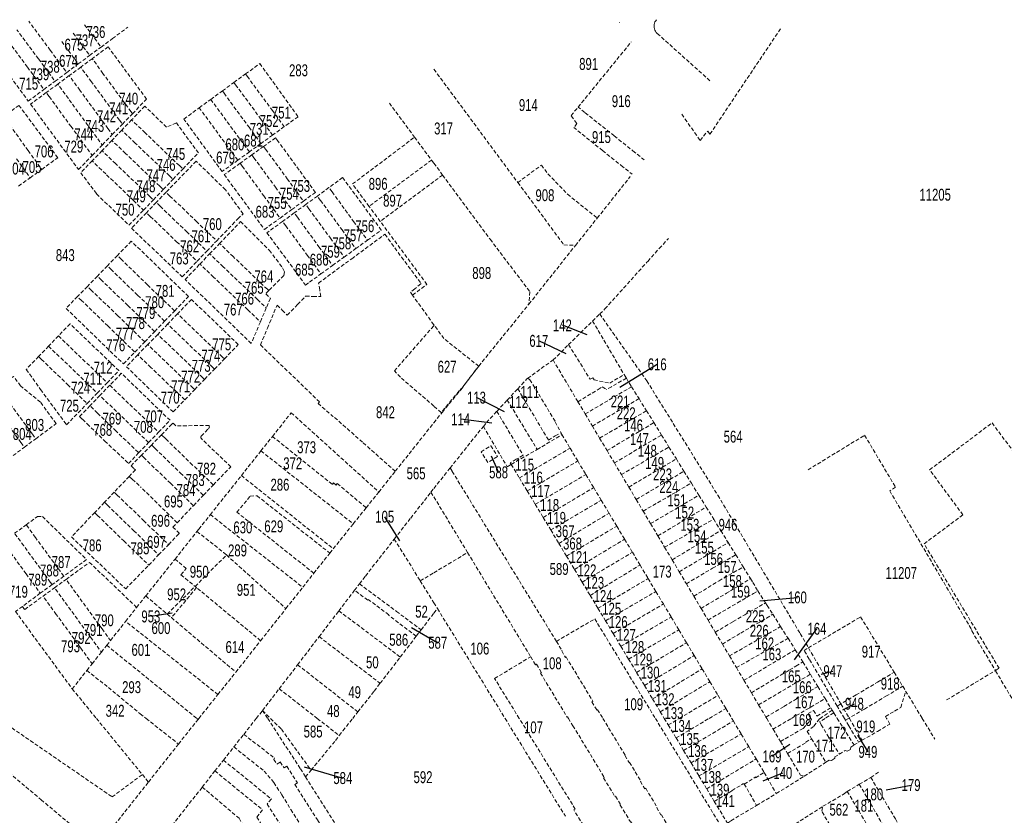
# Model space of a CAD drawing. Header units: metres. Extents: x 133573 to 134388, y 432380 to 433484.
# Tile 6 of 7: x 133861 to 134191, y 433218 to 433484. Entities that reach past the tile are written whole.
import ezdxf
from ezdxf.enums import TextEntityAlignment as Align

# ---------------------------------------------------------------- set-up
doc = ezdxf.new("R2010")
doc.units = ezdxf.units.M
doc.linetypes.add('DASHED2', pattern=[0.375, 0.25, -0.125])
doc.layers.add('2007', color=7, linetype='Continuous')
doc.layers.add('B-XX-AL-KADASTRALEGRENS-G', color=7, linetype='DASHED2', lineweight=18, true_color=0xc70000)
doc.styles.get("Standard").update_dxf_attribs({"font": 'arial.ttf'})

msp = doc.modelspace()

# ---------------------------------------------------------------- linework, layer by layer
at = {"layer": '2007'}
for points in [[(134051.435, 433378.625), (134043.082, 433381.861)], [(134044.405, 433372.295), (134035.179, 433376.626)], [(134062.375, 433361.065), (134074.889, 433368.765)], [(134023.655, 433352.785), (134014.295, 433357.586)], [(134019.495, 433349.035), (134008.998, 433350.313)], [(134019.195, 433338.085), (134021.703, 433332.52)], [(133988.595, 433309.595), (133983.546, 433317.658)], [(134109.255, 433289.445), (134121.873, 433290.587)], [(133912.255, 433285.345), (133905.132, 433284.207)], [(133992.485, 433280.515), (134001.308, 433275.39)], [(134120.935, 433269.705), (134128.432, 433280.072)], [(134129.885, 433264.845), (134133.752, 433265.855)], [(134137.115, 433252.905), (134140.981, 433254.927)], [(134141.995, 433244.335), (134145.52, 433238.787)], [(134119.335, 433241.215), (134113.352, 433237.26)], [(133956.495, 433233.805), (133969.486, 433229.996)], [(134110.405, 433229.105), (134116.976, 433231.712)], [(134151.635, 433226.095), (134159.984, 433227.652)]]:
    msp.add_lwpolyline(points, dxfattribs=at)
at = {"layer": 'B-XX-AL-KADASTRALEGRENS-G', "ltscale": 5}
for points in [[(133871.41, 433474.116), (133864.185, 433483.888)], [(133882.924, 433482.63), (133888.446, 433475.162)], [(134062.341, 433483.397), (134062.265, 433483.342)], [(134074.649, 433484.342), (134074.364, 433483.973), (134074.134, 433483.567), (134073.963, 433483.133), (134073.856, 433482.679), (134073.814, 433482.215), (134073.838, 433481.749), (134073.928, 433481.292), (134074.082, 433480.851), (134074.296, 433480.437), (134074.567, 433480.057), (134074.889, 433479.72)], [(133867.462, 433471.197), (133860.237, 433480.969)], [(133879.089, 433479.794), (133884.617, 433472.318)], [(133892.275, 433478.006), (133897.426, 433481.832)], [(134074.889, 433479.72), (134092.633, 433463.805)], [(134092.572, 433445.964), (134116.459, 433481.687)], [(133863.747, 433468.45), (133856.522, 433478.222)], [(133875.269, 433476.97), (133880.803, 433469.485)], [(133888.446, 433475.162), (133892.275, 433478.006)], [(134048.367, 433455.048), (134066.182, 433476.927)], [(133850.23, 433475.832), (133864.05, 433457.04), (133869.3, 433460.94)], [(133871.41, 433474.116), (133876.95, 433466.623)], [(133884.617, 433472.318), (133888.446, 433475.162)], [(133903.72, 433457.741), (133890.795, 433475.193), (133885.475, 433471.266)], [(133867.462, 433471.197), (133873.009, 433463.695)], [(133876.95, 433466.623), (133880.803, 433469.485)], [(133880.803, 433469.485), (133884.617, 433472.318)], [(133885.475, 433471.266), (133881.622, 433468.423)], [(133889.075, 433466.342), (133885.475, 433471.266)], [(133936.858, 433466.136), (133941.652, 433469.645), (133954.493, 433451.809)], [(133863.747, 433468.45), (133869.3, 433460.94)], [(133873.009, 433463.695), (133876.95, 433466.623)], [(133881.622, 433468.423), (133877.769, 433465.579)], [(133885.21, 433463.516), (133881.622, 433468.423)], [(133898.496, 433453.457), (133889.075, 433466.342)], [(133932.969, 433463.289), (133936.858, 433466.136)], [(133937.412, 433465.384), (133936.858, 433466.136)], [(134000, 433467.71), (134028.15, 433429.705)], [(133869.3, 433460.94), (133873.009, 433463.695)], [(133873.908, 433462.729), (133870.057, 433459.887)], [(133877.769, 433465.579), (133873.908, 433462.729)], [(133877.471, 433457.857), (133873.908, 433462.729)], [(133881.344, 433460.689), (133877.769, 433465.579)], [(133894.631, 433450.631), (133885.21, 433463.516)], [(133929.096, 433460.454), (133932.969, 433463.289)], [(133933.53, 433462.527), (133932.969, 433463.289)], [(133937.412, 433465.384), (133945.794, 433453.994)], [(133870.057, 433459.887), (133864.811, 433456.015)], [(133871.044, 433458.538), (133870.057, 433459.887)], [(133890.765, 433447.805), (133881.344, 433460.689)], [(133925.215, 433457.613), (133929.096, 433460.454)], [(133929.096, 433460.454), (133929.664, 433459.682)], [(133929.664, 433459.682), (133938.046, 433448.292)], [(133933.53, 433462.527), (133941.912, 433451.137)], [(133871.044, 433458.538), (133878.318, 433448.59)], [(133885.126, 433447.389), (133877.471, 433457.857)], [(133898.967, 433452.812), (133903.72, 433457.741)], [(133921.349, 433454.784), (133925.215, 433457.613)], [(133925.215, 433457.613), (133938.159, 433440.024)], [(133985.081, 433456.398), (133993.564, 433444.931)], [(133873.897, 433438.02), (133860.918, 433455.614), (133855.767, 433451.848)], [(133864.811, 433456.015), (133880.89, 433434.066)], [(133895.594, 433449.314), (133898.967, 433452.812)], [(133898.496, 433453.457), (133898.967, 433452.812)], [(133910.389, 433448.309), (133903.095, 433455.31), (133898.681, 433450.724)], [(133934.274, 433437.221), (133928.999, 433433.416), (133916.198, 433451.014), (133921.349, 433454.784)], [(133934.274, 433437.221), (133921.349, 433454.784)], [(133945.794, 433453.994), (133949.861, 433448.467)], [(134046.022, 433452.168), (134048.367, 433455.048)], [(134050.595, 433453.264), (134048.367, 433455.048)], [(134060.491, 433445.338), (134050.595, 433453.264)], [(133856.682, 433450.582), (133863.991, 433440.466)], [(133894.631, 433450.631), (133895.594, 433449.314)], [(133898.681, 433450.724), (133895.38, 433447.295)], [(133903.201, 433446.396), (133898.681, 433450.724)], [(133913.706, 433449.735), (133910.389, 433448.309)], [(133921.055, 433439.664), (133913.706, 433449.735)], [(133941.912, 433451.137), (133945.952, 433445.647)], [(133954.493, 433451.809), (133949.861, 433448.467)], [(134047.952, 433449.57), (134046.022, 433452.168)], [(134047.952, 433449.57), (134046.946, 433448.163)], [(134083.107, 433452.656), (134089.24, 433443.861)], [(133878.318, 433448.59), (133885.467, 433438.813)], [(133885.126, 433447.389), (133888.84, 433442.31)], [(133890.765, 433447.805), (133892.22, 433445.815)], [(133895.38, 433447.295), (133892.072, 433443.858)], [(133892.22, 433445.815), (133895.594, 433449.314)], [(133899.909, 433442.958), (133895.38, 433447.295)], [(133914.686, 433435.398), (133903.201, 433446.396)], [(133938.046, 433448.292), (133942.059, 433442.838)], [(133949.861, 433448.467), (133945.952, 433445.647)], [(134056.567, 433440.447), (134046.946, 433448.163)], [(134089.24, 433443.861), (134091.798, 433446.983)], [(134091.798, 433446.983), (134092.572, 433445.964)], [(133892.072, 433443.858), (133888.757, 433440.414)], [(133888.84, 433442.31), (133892.22, 433445.815)], [(133896.61, 433439.512), (133892.072, 433443.858)], [(133911.393, 433431.96), (133899.909, 433442.958)], [(133945.952, 433445.647), (133942.059, 433442.838)], [(133946.902, 433444.72), (133942.928, 433441.856)], [(133960.303, 433426.434), (133954.823, 433433.927), (133947.612, 433443.827), (133946.902, 433444.72)], [(133978.318, 433421.74), (133972.767, 433429.249), (133993.564, 433444.931)], [(133993.564, 433444.931), (133999.226, 433437.27)], [(134060.491, 433445.338), (134066.7, 433440.365)], [(133863.991, 433440.466), (133868.558, 433434.145)], [(133888.757, 433440.414), (133885.449, 433436.977)], [(133885.467, 433438.813), (133888.84, 433442.31)], [(133893.304, 433436.06), (133888.757, 433440.414)], [(133915.875, 433434.26), (133921.055, 433439.664)], [(133938.159, 433440.024), (133934.274, 433437.221)], [(133942.059, 433442.838), (133938.159, 433440.024)], [(133942.928, 433441.856), (133938.986, 433439.015)], [(133943.614, 433440.915), (133942.928, 433441.856)], [(133943.614, 433440.915), (133950.825, 433431.015)], [(134056.567, 433440.447), (134062.773, 433435.47)], [(134066.7, 433440.365), (134070.48, 433437.337)], [(133860.1, 433437.655), (133864.673, 433431.325)], [(133868.558, 433434.145), (133873.897, 433438.02)], [(133880.89, 433434.066), (133885.467, 433438.813)], [(133885.449, 433436.977), (133881.639, 433433.02), (133886.954, 433425.882), (133897.789, 433415.391), (133902.671, 433420.484)], [(133890.004, 433432.615), (133885.449, 433436.977)], [(133908.094, 433428.515), (133896.61, 433439.512)], [(133936.075, 433419.229), (133930.176, 433427.257), (133920.331, 433436.935), (133910.23, 433426.452)], [(133938.986, 433439.015), (133935.043, 433436.174)], [(133939.686, 433438.054), (133938.986, 433439.015)], [(133939.686, 433438.054), (133946.897, 433428.154)], [(133999.226, 433437.27), (133978.318, 433421.74)], [(133999.226, 433437.27), (134000, 433436.223)], [(133864.673, 433431.325), (133868.558, 433434.145)], [(133904.788, 433425.062), (133893.304, 433436.06)], [(133912.581, 433430.823), (133915.875, 433434.26)], [(133914.686, 433435.398), (133915.875, 433434.26)], [(133935.043, 433436.174), (133929.765, 433432.37), (133943.209, 433413.989), (133948.433, 433417.792)], [(133935.758, 433435.193), (133935.043, 433436.174)], [(133935.758, 433435.193), (133942.969, 433425.293)], [(134000, 433436.223), (134002.953, 433432.228)], [(134028.15, 433429.705), (134036.068, 433435.577), (134038.237, 433432.652), (134044.822, 433425.806), (134054.784, 433417.814)], [(134062.773, 433435.47), (134066.487, 433432.492)], [(133860.805, 433428.518), (133864.673, 433431.325)], [(133899.335, 433423.679), (133890.004, 433432.615)], [(133909.28, 433427.379), (133912.581, 433430.823)], [(133911.393, 433431.96), (133912.581, 433430.823)], [(133950.825, 433431.015), (133956.29, 433423.512)], [(133982.366, 433413.758), (133969.418, 433431.36), (133964.84, 433428.021)], [(134000, 433430.034), (133982.046, 433416.698)], [(134002.953, 433432.228), (134000, 433430.034)], [(134002.953, 433432.228), (134018.861, 433410.705), (134032.188, 433393.114), (134031.861, 433388.969)], [(134028.15, 433429.705), (134043.605, 433408.839), (134047.479, 433408.635)], [(134054.784, 433417.814), (134065.863, 433431.735)], [(133905.972, 433423.928), (133909.28, 433427.379)], [(133910.23, 433426.452), (133906.934, 433423.031)], [(133908.094, 433428.515), (133909.28, 433427.379)], [(133911.528, 433425.208), (133910.23, 433426.452)], [(133946.897, 433428.154), (133952.361, 433420.652)], [(133956.29, 433423.512), (133960.303, 433426.434)], [(133964.84, 433428.021), (133960.953, 433425.186)], [(133965.894, 433426.576), (133964.84, 433428.021)], [(133965.894, 433426.576), (133973.107, 433416.692)], [(133899.335, 433423.679), (133902.671, 433420.484)], [(133902.671, 433420.484), (133905.972, 433423.928)], [(133904.788, 433425.062), (133905.972, 433423.928)], [(133911.528, 433425.208), (133920.357, 433416.748)], [(133942.969, 433425.293), (133948.433, 433417.792)], [(133952.361, 433420.652), (133956.29, 433423.512)], [(133960.953, 433425.186), (133957.075, 433422.358)], [(133962.008, 433423.741), (133960.953, 433425.186)], [(133962.008, 433423.741), (133969.221, 433413.857)], [(133906.934, 433423.031), (133903.638, 433419.611)], [(133908.242, 433421.778), (133906.934, 433423.031)], [(133908.242, 433421.778), (133917.071, 433413.318)], [(133948.433, 433417.792), (133952.361, 433420.652)], [(133957.075, 433422.358), (133953.197, 433419.53)], [(133958.131, 433420.911), (133957.075, 433422.358)], [(133958.131, 433420.911), (133965.344, 433411.027)], [(133982.046, 433416.698), (133978.318, 433421.74)], [(133903.638, 433419.611), (133898.64, 433414.423)], [(133904.956, 433418.348), (133903.638, 433419.611)], [(133904.956, 433418.348), (133913.785, 433409.888)], [(133920.357, 433416.748), (133927.211, 433410.18)], [(133927.211, 433410.18), (133934.269, 433417.544), (133936.075, 433419.229)], [(133928.147, 433409.262), (133935.187, 433416.611)], [(133935.187, 433416.611), (133944.872, 433406.985), (133949.273, 433401.127)], [(133949.31, 433416.695), (133944.063, 433412.868)], [(133953.197, 433419.53), (133949.31, 433416.695)], [(133950.368, 433415.246), (133949.31, 433416.695)], [(133954.254, 433418.082), (133953.197, 433419.53)], [(133954.254, 433418.082), (133961.467, 433408.198)], [(133973.107, 433416.692), (133977.713, 433410.38)], [(133992.861, 433391.939), (133997.668, 433395.566), (133982.046, 433416.698)], [(134047.479, 433408.635), (134054.784, 433417.814)], [(133898.64, 433414.423), (133915.657, 433398.124)], [(133917.071, 433413.318), (133923.925, 433406.751)], [(133950.368, 433415.246), (133957.581, 433405.362)], [(133969.221, 433413.857), (133973.821, 433407.554)], [(133977.713, 433410.38), (133982.366, 433413.758)], [(133917.776, 433391.488), (133898.569, 433410.074), (133893.898, 433405.253)], [(133913.785, 433409.888), (133920.638, 433403.321)], [(133923.925, 433406.751), (133927.211, 433410.18)], [(133944.063, 433412.868), (133956.973, 433395.323)], [(133962.126, 433391.462), (133961.727, 433393.786), (133961.341, 433396.013), (133972.482, 433404.188), (133983.582, 433412.357), (133989.192, 433404.706), (133995.697, 433395.864), (133995.601, 433395.784)], [(133965.344, 433411.027), (133969.937, 433404.734)], [(133973.821, 433407.554), (133977.713, 433410.38)], [(134055.62, 433385.638), (134057.35, 433387.341), (134071.432, 433403.012), (134071.689, 433403.279), (134075.554, 433407.635), (134078.714, 433410.972)], [(133920.638, 433403.321), (133923.925, 433406.751)], [(133924.849, 433405.819), (133928.147, 433409.262)], [(133932.718, 433404.891), (133928.147, 433409.262)], [(133961.467, 433408.198), (133966.053, 433401.914)], [(133969.937, 433404.734), (133973.821, 433407.554)], [(134031.861, 433388.969), (134047.479, 433408.635)], [(133893.898, 433405.253), (133890.559, 433401.806)], [(133895.296, 433403.898), (133893.898, 433405.253)], [(133904.051, 433395.409), (133895.296, 433403.898)], [(133915.657, 433398.124), (133920.638, 433403.321)], [(133921.564, 433402.39), (133924.849, 433405.819)], [(133929.422, 433401.445), (133924.849, 433405.819)], [(133944.182, 433393.927), (133932.718, 433404.891)], [(133957.581, 433405.362), (133962.16, 433399.088)], [(133966.053, 433401.914), (133969.937, 433404.734)], [(133890.559, 433401.806), (133887.219, 433398.359)], [(133891.955, 433400.452), (133890.559, 433401.806)], [(133900.71, 433391.962), (133891.955, 433400.452)], [(133916.611, 433397.219), (133921.564, 433402.39)], [(133926.14, 433398.013), (133921.564, 433402.39)], [(133940.886, 433390.481), (133929.422, 433401.445)], [(133949.273, 433401.127), (133949.43, 433400.918), (133949.92, 433399.775), (133949.678, 433398.538)], [(133962.16, 433399.088), (133966.053, 433401.914)], [(133887.219, 433398.359), (133883.878, 433394.911)], [(133888.614, 433397.006), (133887.219, 433398.359)], [(133897.369, 433388.516), (133888.614, 433397.006)], [(133938.788, 433375.766), (133916.611, 433397.219)], [(133937.604, 433387.049), (133926.14, 433398.013)], [(133949.678, 433398.538), (133944.667, 433393.463)], [(133956.973, 433395.323), (133958.336, 433396.312), (133962.16, 433399.088)], [(133883.878, 433394.911), (133880.546, 433391.471)], [(133885.272, 433393.559), (133883.878, 433394.911)], [(133894.027, 433385.07), (133885.272, 433393.559)], [(133904.051, 433395.409), (133913.096, 433386.639)], [(133944.667, 433393.463), (133943.635, 433392.418)], [(133944.182, 433393.927), (133944.667, 433393.463)], [(133995.601, 433395.784), (133993.627, 433394.127), (133992.163, 433392.907)], [(133880.546, 433391.471), (133876.707, 433387.509), (133895.966, 433368.888), (133899.769, 433372.829)], [(133881.938, 433390.121), (133880.546, 433391.471)], [(133890.693, 433381.631), (133881.938, 433390.121)], [(133900.71, 433391.962), (133909.762, 433383.184)], [(133913.096, 433386.639), (133917.776, 433391.488)], [(133918.733, 433390.522), (133914.062, 433385.687)], [(133934.45, 433375.417), (133918.733, 433390.522)], [(133940.886, 433390.481), (133943.826, 433387.669)], [(133941.897, 433375.261), (133944.223, 433380.879), (133947.446, 433388.645), (133949.188, 433386.898), (133950.871, 433385.274), (133954.301, 433388.823), (133957.014, 433391.623), (133959.489, 433391.541), (133962.126, 433391.462)], [(133943.635, 433392.418), (133945.194, 433390.901)], [(133945.194, 433390.901), (133943.826, 433387.669)], [(133992.163, 433392.907), (133992.861, 433391.939)], [(134000, 433382.047), (133992.861, 433391.939)], [(133897.369, 433388.516), (133906.429, 433379.73)], [(133937.604, 433387.049), (133941.846, 433382.992)], [(133943.826, 433387.669), (133941.846, 433382.992)], [(134015.044, 433368.136), (134031.861, 433388.969)], [(133894.027, 433385.07), (133903.096, 433376.277)], [(133909.762, 433383.184), (133913.096, 433386.639)], [(133914.062, 433385.687), (133910.75, 433382.259)], [(133918.407, 433381.519), (133914.062, 433385.687)], [(134053.224, 433383.28), (134055.62, 433385.638)], [(134055.62, 433385.638), (134071.382, 433363.217), (134095.196, 433324.867), (134122.82, 433278.454), (134125.584, 433273.683)], [(133878.054, 433382.342), (133874.178, 433378.301)], [(133894.4, 433366.637), (133878.054, 433382.342)], [(133890.693, 433381.631), (133899.769, 433372.829)], [(133906.429, 433379.73), (133909.762, 433383.184)], [(133910.75, 433382.259), (133907.424, 433378.817)], [(133915.108, 433378.079), (133910.75, 433382.259)], [(133929.202, 433371.164), (133918.407, 433381.519)], [(133941.846, 433382.992), (133938.788, 433375.766)], [(134000, 433354.752), (133988.786, 433364.466), (133986.774, 433366.574), (134000, 433381.691)], [(134000.141, 433381.852), (134000, 433382.047)], [(134000, 433381.691), (134000.141, 433381.852)], [(134015.044, 433368.136), (134003.367, 433377.381), (134000.141, 433381.852)], [(134045.187, 433375.367), (134053.224, 433383.28)], [(134053.224, 433383.28), (134063.786, 433365.326)], [(133874.178, 433378.301), (133870.855, 433374.837)], [(133874.178, 433378.301), (133890.463, 433362.565)], [(133903.096, 433376.277), (133906.429, 433379.73)], [(133907.424, 433378.817), (133904.098, 433375.374)], [(133911.794, 433374.625), (133907.424, 433378.817)], [(133925.902, 433367.725), (133915.108, 433378.079)], [(133870.855, 433374.837), (133867.519, 433371.359)], [(133870.855, 433374.837), (133887.126, 433359.113)], [(133899.769, 433372.829), (133903.096, 433376.277)], [(133904.098, 433375.374), (133900.772, 433371.932)], [(133908.481, 433371.17), (133904.098, 433375.374)], [(133922.589, 433364.27), (133911.794, 433374.625)], [(133929.794, 433370.596), (133934.45, 433375.417)], [(133941.897, 433375.261), (133961.655, 433356.16)], [(134039.96, 433370.22), (134045.187, 433375.367)], [(134045.187, 433375.367), (134052.373, 433363.746), (134053.254, 433364.264), (134053.693, 433363.518), (134058.964, 433362.489), (134063.786, 433365.326)], [(133867.519, 433371.359), (133863.379, 433367.042)], [(133868.499, 433370.412), (133867.519, 433371.359)], [(133868.499, 433370.412), (133877.2, 433362.005)], [(133900.772, 433371.932), (133896.932, 433367.958)], [(133905.168, 433367.716), (133900.772, 433371.932)], [(133919.275, 433360.816), (133908.481, 433371.17)], [(133926.483, 433367.168), (133929.794, 433370.596)], [(133929.202, 433371.164), (133929.794, 433370.596)], [(133863.379, 433367.042), (133868.194, 433360.305)], [(133896.932, 433367.958), (133912.608, 433352.804)], [(133916.507, 433356.84), (133905.168, 433367.716)], [(133923.157, 433363.725), (133926.483, 433367.168)], [(133925.902, 433367.725), (133926.483, 433367.168)], [(134000, 433349.158), (134002.759, 433352.629), (134009.057, 433360.257), (134015.044, 433368.136)], [(134015.044, 433368.136), (134008.564, 433359.765), (134008.448, 433359.858), (134002.471, 433352.611), (134000, 433354.752)], [(134031.471, 433364.061), (134039.96, 433370.22)], [(134039.96, 433370.22), (134048.317, 433356.193)], [(133868.104, 433356.058), (133861.455, 433361.496), (133859.066, 433364.728), (133853.901, 433360.933)], [(133890.463, 433362.565), (133894.4, 433366.637)], [(133911.558, 433349.992), (133895.234, 433365.744), (133891.382, 433361.735)], [(133919.832, 433360.282), (133923.157, 433363.725)], [(133922.589, 433364.27), (133923.157, 433363.725)], [(134028.141, 433360.561), (134031.223, 433363.881), (134031.471, 433364.061)], [(134031.471, 433364.061), (134032.232, 433363.571), (134036.126, 433357.149), (134040.705, 433349.507), (134042.629, 433345.812)], [(134064.535, 433364.115), (134059.529, 433361.248), (134057.892, 433360.321)], [(134063.786, 433365.326), (134064.439, 433364.271), (134064.535, 433364.115)], [(134064.535, 433364.115), (134066.317, 433361.238)], [(133877.2, 433362.005), (133883.778, 433355.65)], [(133887.126, 433359.113), (133890.463, 433362.565)], [(133891.382, 433361.735), (133888.057, 433358.274)], [(133891.382, 433361.735), (133907.71, 433345.999)], [(133919.275, 433360.816), (133919.832, 433360.282)], [(134024.618, 433356.766), (134028.141, 433360.561)], [(134028.141, 433360.561), (134038.419, 433343.37), (134040.681, 433344.725), (134042.629, 433345.812)], [(134050.735, 433352.136), (134066.317, 433361.238)], [(134055.055, 433360.333), (134056.476, 433361.207), (134057.841, 433360.407)], [(134057.841, 433360.407), (134057.892, 433360.321)], [(134066.317, 433361.238), (134068.785, 433357.252)], [(133868.194, 433360.305), (133876.857, 433348.491), (133883.778, 433355.65)], [(133883.778, 433355.65), (133887.126, 433359.113)], [(133888.057, 433358.274), (133884.729, 433354.81)], [(133904.379, 433342.543), (133888.057, 433358.274)], [(133916.507, 433356.84), (133919.832, 433360.282)], [(134048.317, 433356.193), (134055.055, 433360.333)], [(134053.156, 433348.072), (134068.785, 433357.252)], [(134068.785, 433357.252), (134071.299, 433353.192)], [(133865.418, 433345.345), (133858.356, 433354.903)], [(133873.393, 433348.875), (133868.104, 433356.058)], [(133884.729, 433354.81), (133881.266, 433351.205), (133882.177, 433350.311), (133883.748, 433348.797)], [(133887.225, 433352.404), (133884.729, 433354.81)], [(133912.608, 433352.804), (133916.507, 433356.84)], [(133961.655, 433356.16), (133961.21, 433355.654)], [(133961.21, 433355.654), (133966.182, 433351.276), (133966.26, 433351.342)], [(134021.107, 433352.983), (134024.618, 433356.766)], [(134024.618, 433356.766), (134034.637, 433340.226)], [(134048.317, 433356.193), (134050.735, 433352.136)], [(133861.598, 433342.522), (133854.536, 433352.08)], [(133887.225, 433352.404), (133893.207, 433346.639)], [(133945.886, 433344.568), (133952.18, 433352.501), (133981.567, 433325.939)], [(133987.065, 433332.885), (133976.086, 433342.637), (133966.26, 433351.342)], [(134016.603, 433347.953), (134017.637, 433349.245), (134021.107, 433352.983)], [(134021.107, 433352.983), (134029.935, 433338.278), (134027.654, 433336.911), (134025.609, 433335.756), (134025.953, 433335.184)], [(134050.735, 433352.136), (134053.156, 433348.072)], [(134055.581, 433344.001), (134071.299, 433353.192)], [(134071.299, 433353.192), (134073.773, 433349.196)], [(133866.563, 433343.795), (133873.393, 433348.875)], [(133883.748, 433348.797), (133889.73, 433343.032)], [(133907.71, 433345.999), (133911.558, 433349.992)], [(133913.476, 433348.131), (133912.521, 433349.046), (133912.172, 433348.688), (133908.684, 433345.115)], [(133924.652, 433348.261), (133913.476, 433348.131)], [(133922.045, 433344.703), (133924.385, 433347.151)], [(133924.385, 433347.151), (133924.529, 433347.289), (133924.639, 433347.456), (133924.71, 433347.642), (133924.739, 433347.839), (133924.721, 433348.055), (133924.652, 433348.261)], [(133987.065, 433332.885), (134000, 433349.158)], [(134005.426, 433333.991), (134016.603, 433347.953)], [(134016.603, 433347.953), (134024.568, 433334.38), (134025.953, 433335.184)], [(134053.156, 433348.072), (134055.581, 433344.001)], [(134058.066, 433339.83), (134073.773, 433349.196)], [(134073.773, 433349.196), (134076.337, 433345.055)], [(134164.334, 433308.587), (134177.36, 433318.26), (134166.21, 433333.37), (134187.121, 433349.089)], [(134187.121, 433349.089), (134196.333, 433336.796)], [(133865.418, 433345.345), (133866.563, 433343.795)], [(133893.207, 433346.639), (133901.046, 433339.084)], [(133904.379, 433342.543), (133907.71, 433345.999)], [(133908.684, 433345.115), (133905.339, 433341.689)], [(133909.656, 433344.174), (133908.684, 433345.115)], [(133909.656, 433344.174), (133910.128, 433343.717), (133918.363, 433335.746)], [(133922.009, 433343.94), (133921.94, 433344.02), (133921.887, 433344.119), (133921.861, 433344.209), (133921.853, 433344.328), (133921.865, 433344.417), (133921.893, 433344.501), (133921.951, 433344.6), (133922.045, 433344.703)], [(133931.913, 433334.369), (133922.009, 433343.94)], [(133942.044, 433339.725), (133945.886, 433344.568)], [(133945.886, 433344.568), (133966.001, 433328.464), (133966.384, 433328.975), (133967.246, 433328.236), (133967.647, 433328.763), (133977.307, 433320.637)], [(134034.637, 433340.226), (134036.2, 433341.133), (134042.959, 433345.177)], [(134042.629, 433345.812), (134042.959, 433345.177)], [(134042.959, 433345.177), (134045.681, 433340.626)], [(134055.581, 433344.001), (134058.066, 433339.83)], [(134060.535, 433335.686), (134076.337, 433345.055)], [(134076.337, 433345.055), (134078.832, 433341.024)], [(134125.432, 433333.374), (134144.41, 433344.971), (134154.766, 433327.571), (134152.809, 433326.327), (134180.261, 433279.831), (134180.345, 433279.338)], [(133858.954, 433338.134), (133862.752, 433340.96)], [(133861.598, 433342.522), (133862.752, 433340.96)], [(133862.752, 433340.96), (133866.563, 433343.795)], [(133889.73, 433343.032), (133891.071, 433341.739), (133897.626, 433335.536)], [(133901.046, 433339.084), (133904.379, 433342.543)], [(133905.339, 433341.689), (133901.977, 433338.247)], [(133906.323, 433340.734), (133905.339, 433341.689)], [(133906.323, 433340.734), (133906.527, 433340.536), (133915.031, 433332.305)], [(134028.676, 433330.664), (134045.681, 433340.626)], [(134045.681, 433340.626), (134048.243, 433336.343)], [(134062.878, 433331.753), (134078.832, 433341.024)], [(134078.832, 433341.024), (134081.292, 433337.051)], [(133897.626, 433335.536), (133901.046, 433339.084)], [(133901.977, 433338.247), (133898.48, 433334.665), (133899.539, 433333.731), (133899.944, 433333.338)], [(133902.975, 433337.281), (133901.977, 433338.247)], [(133911.686, 433328.849), (133902.975, 433337.281)], [(133935.476, 433331.446), (133942.044, 433339.725)], [(133942.044, 433339.725), (133972.981, 433315.254)], [(134025.953, 433335.184), (134034.637, 433340.226)], [(134058.066, 433339.83), (134060.535, 433335.686)], [(133918.363, 433335.746), (133926.074, 433328.282)], [(133926.074, 433328.282), (133931.913, 433334.369)], [(134000, 433327.102), (134005.426, 433333.991)], [(134005.426, 433333.991), (134006.133, 433332.868), (134041.085, 433275.848)], [(134025.953, 433335.184), (134028.676, 433330.664)], [(134031.314, 433326.285), (134048.243, 433336.343)], [(134048.243, 433336.343), (134050.957, 433331.806)], [(134060.535, 433335.686), (134062.878, 433331.753)], [(134065.361, 433327.586), (134081.292, 433337.051)], [(134081.292, 433337.051), (134083.851, 433332.917)], [(133897.881, 433331.177), (133892.858, 433325.914)], [(133899.944, 433333.338), (133897.881, 433331.177)], [(133898.92, 433330.228), (133897.881, 433331.177)], [(133915.031, 433332.305), (133922.758, 433324.826)], [(133925.077, 433318.339), (133935.476, 433331.446)], [(133935.476, 433331.446), (133966.274, 433306.906)], [(133981.567, 433325.939), (133986.143, 433331.725), (133987.065, 433332.885)], [(134028.676, 433330.664), (134031.314, 433326.285)], [(134034.008, 433321.813), (134050.957, 433331.806)], [(134050.957, 433331.806), (134053.591, 433327.403)], [(134062.878, 433331.753), (134065.361, 433327.586)], [(134067.841, 433323.423), (134083.851, 433332.917)], [(134083.851, 433332.917), (134086.328, 433328.917)], [(133898.92, 433330.228), (133901.668, 433327.717)], [(133913.942, 433315.637), (133901.668, 433327.717)], [(133911.686, 433328.849), (133919.428, 433321.355)], [(133922.758, 433324.826), (133926.074, 433328.282)], [(134036.671, 433317.393), (134053.591, 433327.403)], [(134053.591, 433327.403), (134056.128, 433323.163)], [(134065.361, 433327.586), (134067.841, 433323.423)], [(134070.159, 433319.532), (134086.328, 433328.917)], [(134086.328, 433328.917), (134088.838, 433324.863)], [(133892.858, 433325.914), (133889.578, 433322.477)], [(133893.877, 433324.926), (133892.858, 433325.914)], [(133893.877, 433324.926), (133902.712, 433316.361)], [(133919.428, 433321.355), (133922.758, 433324.826)], [(133933.989, 433319.138), (133938.461, 433324.545), (133940.73, 433324.661)], [(133940.73, 433324.661), (133965.117, 433305.466)], [(133977.307, 433320.637), (133981.567, 433325.939)], [(133986.742, 433310.156), (133992.239, 433317.212), (133999.043, 433325.887)], [(133999.043, 433325.887), (134000, 433327.102)], [(133999.043, 433325.887), (134000, 433324.307)], [(134000, 433324.307), (134011.303, 433305.641)], [(134031.314, 433326.285), (134034.008, 433321.813)], [(134072.666, 433315.325), (134088.838, 433324.863)], [(134088.838, 433324.863), (134091.295, 433320.894)], [(133889.578, 433322.477), (133886.299, 433319.041)], [(133890.57, 433321.515), (133889.578, 433322.477)], [(133890.57, 433321.515), (133899.405, 433312.95)], [(133913.942, 433315.637), (133919.428, 433321.355)], [(134034.008, 433321.813), (134036.671, 433317.393)], [(134039.198, 433313.199), (134056.128, 433323.163)], [(134056.128, 433323.163), (134058.725, 433318.822)], [(134067.841, 433323.423), (134070.159, 433319.532)], [(134075.112, 433311.219), (134091.295, 433320.894)], [(134091.295, 433320.894), (134093.809, 433316.833)], [(133863.355, 433314.931), (133867.145, 433317.709), (133868.82, 433317.68)], [(133868.82, 433317.68), (133883.591, 433303.302), (133875.934, 433297.707)], [(133886.299, 433319.041), (133878.513, 433310.883), (133896.703, 433293.435), (133904.449, 433301.446)], [(133887.264, 433318.105), (133886.299, 433319.041)], [(133887.264, 433318.105), (133896.099, 433309.54)], [(133920.587, 433312.681), (133921.208, 433313.462), (133925.077, 433318.339)], [(133925.077, 433318.339), (133956.054, 433293.976)], [(133959.775, 433298.694), (133933.989, 433319.138)], [(133972.981, 433315.254), (133977.307, 433320.637)], [(134041.9, 433308.714), (134058.725, 433318.822)], [(134058.725, 433318.822), (134061.322, 433314.482)], [(134070.159, 433319.532), (134072.666, 433315.325)], [(133859.469, 433312.082), (133863.355, 433314.931)], [(133866.424, 433310.729), (133863.355, 433314.931)], [(133902.712, 433316.361), (133911.053, 433308.275)], [(133911.053, 433308.275), (133914.721, 433312.069), (133912.557, 433314.194), (133913.942, 433315.637)], [(133966.274, 433306.906), (133972.981, 433315.254)], [(134036.671, 433317.393), (134039.198, 433313.199)], [(134044.454, 433304.474), (134061.322, 433314.482)], [(134061.322, 433314.482), (134063.949, 433310.091)], [(134072.666, 433315.325), (134075.112, 433311.219)], [(134077.373, 433307.423), (134093.809, 433316.833)], [(134093.809, 433316.833), (134096.186, 433312.994)], [(133862.532, 433307.887), (133859.469, 433312.082)], [(133899.405, 433312.95), (133907.75, 433304.86)], [(133913.24, 433303.437), (133920.587, 433312.681)], [(133920.587, 433312.681), (133929.542, 433305.685), (133930.488, 433304.832)], [(134039.198, 433313.199), (134041.9, 433308.714)], [(134075.112, 433311.219), (134077.373, 433307.423)], [(134079.892, 433303.196), (134096.186, 433312.994)], [(134096.186, 433312.994), (134098.676, 433308.971)], [(133863.314, 433298.491), (133856.104, 433308.364)], [(133871.432, 433295.699), (133862.532, 433307.887)], [(133875.918, 433297.728), (133866.424, 433310.729)], [(133896.099, 433309.54), (133904.449, 433301.446)], [(133907.75, 433304.86), (133911.053, 433308.275)], [(133975.083, 433295.141), (133977.073, 433297.744), (133986.742, 433310.156)], [(133986.742, 433310.156), (133995.463, 433296.123)], [(134041.9, 433308.714), (134044.454, 433304.474)], [(134047.156, 433299.989), (134063.949, 433310.091)], [(134063.949, 433310.091), (134066.573, 433305.706)], [(134082.272, 433299.201), (134098.676, 433308.971)], [(134098.676, 433308.971), (134101.21, 433304.878)], [(134188.242, 433266.053), (134189.504, 433266.815), (134164.334, 433308.587)], [(133904.449, 433301.446), (133907.75, 433304.86)], [(133919.949, 433294.293), (133930.488, 433304.832)], [(133930.488, 433304.832), (133950.426, 433286.841)], [(133959.775, 433298.694), (133965.117, 433305.466)], [(133965.117, 433305.466), (133966.274, 433306.906)], [(134000, 433298.849), (134011.303, 433305.641)], [(134011.303, 433305.641), (134032.468, 433270.689)], [(134044.454, 433304.474), (134047.156, 433299.989)], [(134049.736, 433295.706), (134066.573, 433305.706)], [(134066.573, 433305.706), (134069.124, 433301.442)], [(134077.373, 433307.423), (134079.892, 433303.196)], [(134084.663, 433295.187), (134093.451, 433300.372), (134101.21, 433304.878)], [(134101.21, 433304.878), (134103.728, 433300.811)], [(133876.713, 433296.62), (133884.564, 433302.327)], [(133884.564, 433302.327), (133900.372, 433287.246)], [(133903.423, 433291.085), (133913.24, 433303.437)], [(133915.239, 433298.196), (133916.986, 433300.245), (133913.24, 433303.437)], [(134052.416, 433291.257), (134069.124, 433301.442)], [(134069.124, 433301.442), (134071.832, 433296.916)], [(134079.892, 433303.196), (134082.272, 433299.201)], [(133863.314, 433298.491), (133868.078, 433291.967)], [(133875.934, 433297.707), (133872.042, 433294.863)], [(133875.918, 433297.728), (133875.934, 433297.707)], [(133915.239, 433298.196), (133919.949, 433294.293)], [(133956.054, 433293.976), (133959.775, 433298.694)], [(133995.463, 433296.123), (134000, 433298.849)], [(134047.156, 433299.989), (134049.736, 433295.706)], [(134082.272, 433299.201), (134084.663, 433295.187)], [(134087.163, 433290.99), (134095.602, 433296.166), (134103.728, 433300.811)], [(134103.728, 433300.811), (134106.154, 433296.892)], [(133872.042, 433294.863), (133868.078, 433291.967)], [(133871.432, 433295.699), (133872.042, 433294.863)], [(133872.852, 433293.814), (133876.713, 433296.62)], [(133879.984, 433292.121), (133876.713, 433296.62)], [(133973.421, 433292.968), (133975.083, 433295.141)], [(133975.083, 433295.141), (133987.463, 433285.916), (133990.381, 433283.717), (133995.748, 433279.718)], [(133995.463, 433296.123), (133998.457, 433291.304), (134000, 433288.798)], [(134049.736, 433295.706), (134052.416, 433291.257)], [(134055.009, 433286.953), (134071.832, 433296.916)], [(134071.832, 433296.916), (134074.435, 433292.565)], [(134084.663, 433295.187), (134087.163, 433290.99)], [(134089.595, 433286.908), (134098.072, 433291.968), (134099.431, 433292.768), (134106.154, 433296.892)], [(134106.154, 433296.892), (134106.926, 433295.644), (134108.619, 433292.766)], [(133868.078, 433291.967), (133862.072, 433287.578)], [(133868.985, 433291.003), (133872.852, 433293.814)], [(133876.124, 433289.314), (133872.852, 433293.814)], [(133888.772, 433280.033), (133879.984, 433292.121)], [(133900.372, 433287.246), (133903.423, 433291.085)], [(133903.423, 433291.085), (133910.636, 433284.98)], [(133910.636, 433284.98), (133919.949, 433294.293)], [(133920.462, 433293.867), (133912.028, 433283.802)], [(133919.949, 433294.293), (133920.462, 433293.867)], [(133941.93, 433276.067), (133920.462, 433293.867)], [(133950.426, 433286.841), (133956.054, 433293.976)], [(133968.156, 433286.081), (133973.421, 433292.968)], [(133994.093, 433277.559), (133984.806, 433284.641), (133984.903, 433284.763), (133978.007, 433289.901), (133977.84, 433289.676), (133973.421, 433292.968)], [(134052.416, 433291.257), (134055.009, 433286.953)], [(134057.54, 433282.751), (134074.435, 433292.565)], [(134074.435, 433292.565), (134076.94, 433288.379)], [(134091.922, 433283.002), (134101.786, 433288.764), (134106.548, 433291.566), (134107.11, 433291.878), (134108.619, 433292.766)], [(134108.619, 433292.766), (134111.238, 433288.761)], [(133862.842, 433286.538), (133868.985, 433291.003)], [(133873.428, 433284.891), (133868.985, 433291.003)], [(133884.912, 433277.227), (133876.124, 433289.314)], [(134000, 433288.798), (134001.205, 433286.841)], [(134060.115, 433278.476), (134076.94, 433288.379)], [(134076.94, 433288.379), (134079.557, 433284.005)], [(134087.163, 433290.99), (134089.595, 433286.908)], [(134094.354, 433278.92), (134100.316, 433282.474), (134104.22, 433284.771), (134111.238, 433288.761)], [(134111.238, 433288.761), (134111.782, 433287.928), (134113.65, 433284.951)], [(133862.072, 433287.578), (133859.748, 433285.88)], [(133859.748, 433285.88), (133878.782, 433259.886)], [(133862.072, 433287.578), (133862.842, 433286.538)], [(133881.63, 433273.609), (133873.428, 433284.891)], [(133896.664, 433282.547), (133900.372, 433287.246)], [(133910.636, 433284.98), (133911.912, 433283.9), (133912.028, 433283.802)], [(133941.93, 433276.067), (133950.426, 433286.841)], [(133961.539, 433277.427), (133968.156, 433286.081)], [(133968.156, 433286.081), (133988.76, 433270.598)], [(133995.748, 433279.718), (134000, 433285.268)], [(134000, 433285.268), (134001.205, 433286.841)], [(134001.205, 433286.841), (134023.886, 433250)], [(134055.009, 433286.953), (134057.54, 433282.751)], [(134089.595, 433286.908), (134091.922, 433283.002)], [(134096.713, 433274.96), (134102.864, 433278.599), (134106.569, 433280.778), (134111.544, 433283.629), (134113.65, 433284.951)], [(134113.65, 433284.951), (134116.261, 433280.808)], [(133891.605, 433276.136), (133896.664, 433282.547)], [(133927.632, 433258.031), (133896.664, 433282.547)], [(133912.028, 433283.802), (133933.619, 433265.53)], [(134041.085, 433275.848), (134053.938, 433283.387), (134074.278, 433250)], [(134057.54, 433282.751), (134060.115, 433278.476)], [(134062.682, 433274.215), (134079.557, 433284.005)], [(134079.557, 433284.005), (134082.135, 433279.695)], [(134091.922, 433283.002), (134094.354, 433278.92)], [(134125.584, 433273.683), (134143.074, 433284.053), (134154.345, 433265.48)], [(133888.772, 433280.033), (133891.605, 433276.136)], [(133994.093, 433277.559), (133995.748, 433279.718)], [(134060.115, 433278.476), (134062.682, 433274.215)], [(134065.284, 433269.896), (134082.135, 433279.695)], [(134082.135, 433279.695), (134084.706, 433275.398)], [(134094.354, 433278.92), (134096.713, 433274.96)], [(134099.092, 433270.967), (134116.261, 433280.808)], [(134116.261, 433280.808), (134118.743, 433276.869)], [(134180.345, 433279.338), (134188.242, 433266.053)], [(133884.912, 433277.227), (133888.534, 433272.245)], [(133888.534, 433272.245), (133890.343, 433274.537)], [(133890.343, 433274.537), (133891.605, 433276.136)], [(133890.343, 433274.537), (133920.566, 433250)], [(133933.619, 433265.53), (133941.93, 433276.067)], [(133954.343, 433268.016), (133961.539, 433277.427)], [(133961.539, 433277.427), (133978.187, 433264.698), (133981.998, 433261.773)], [(133988.76, 433270.598), (133994.093, 433277.559)], [(134041.085, 433275.848), (134042.977, 433272.763), (134042.863, 433272.634), (134044.185, 433270.479), (134044.319, 433270.63), (134053.328, 433255.759), (134053.012, 433255.525), (134054.672, 433252.785), (134054.877, 433252.936), (134056.656, 433250)], [(134067.986, 433265.41), (134084.706, 433275.398)], [(134084.706, 433275.398), (134087.281, 433271.094)], [(134096.713, 433274.96), (134099.092, 433270.967)], [(134101.427, 433267.047), (134118.743, 433276.869)], [(134118.743, 433276.869), (134121.158, 433273.035)], [(133881.63, 433273.609), (133885.457, 433268.345)], [(133885.457, 433268.345), (133888.534, 433272.245)], [(134062.682, 433274.215), (134065.284, 433269.896)], [(134103.964, 433262.789), (134121.158, 433273.035)], [(134121.158, 433273.035), (134123.735, 433268.946)], [(134124.115, 433272.812), (134125.584, 433273.683)], [(134125.83, 433269.92), (134124.115, 433272.812)], [(134125.584, 433273.683), (134136.473, 433254.885)], [(133883.697, 433266.115), (133885.457, 433268.345)], [(133948.175, 433259.948), (133954.343, 433268.016)], [(133954.343, 433268.016), (133974.512, 433252.184)], [(133981.998, 433261.773), (133988.76, 433270.598)], [(134028.632, 433250), (134020.374, 433263.375), (134032.468, 433270.689)], [(134032.468, 433270.689), (134034.102, 433267.991), (134034.399, 433268.171), (134036.078, 433265.398), (134035.757, 433265.204), (134044.695, 433250.444), (134044.789, 433250.501), (134045.092, 433250)], [(134065.284, 433269.896), (134067.986, 433265.41)], [(134070.62, 433261.038), (134087.281, 433271.094)], [(134087.281, 433271.094), (134089.949, 433266.635)], [(134099.092, 433270.967), (134101.427, 433267.047)], [(134106.454, 433258.61), (134116.444, 433264.61), (134119.238, 433266.254), (134121.407, 433267.56), (134123.735, 433268.946)], [(134123.735, 433268.946), (134125.552, 433265.894), (134126.215, 433264.801)], [(134135.194, 433254.126), (134125.83, 433269.92)], [(133878.782, 433259.886), (133883.697, 433266.115)], [(133883.697, 433266.115), (133890.888, 433260.381), (133901.538, 433251.59), (133903.546, 433250)], [(133927.632, 433258.031), (133933.619, 433265.53)], [(134067.986, 433265.41), (134070.62, 433261.038)], [(134073.34, 433256.522), (134089.949, 433266.635)], [(134089.949, 433266.635), (134092.527, 433262.325)], [(134101.427, 433267.047), (134103.964, 433262.789)], [(134108.874, 433254.548), (134126.215, 433264.801)], [(134126.215, 433264.801), (134128.707, 433260.69)], [(134148.734, 433262.154), (134154.345, 433265.48)], [(134154.345, 433265.48), (134157.201, 433260.773)], [(134171.892, 433256.189), (134188.242, 433266.053)], [(134188.242, 433266.053), (134188.318, 433265.926)], [(134188.318, 433265.926), (134197.785, 433250)], [(133974.512, 433252.184), (133980.014, 433259.188), (133981.998, 433261.773)], [(134075.911, 433252.254), (134092.527, 433262.325)], [(134092.527, 433262.325), (134095.283, 433257.719)], [(134103.964, 433262.789), (134106.454, 433258.61)], [(134141.533, 433257.885), (134148.734, 433262.154)], [(133878.782, 433259.886), (133886.877, 433250)], [(133921.22, 433250), (133927.632, 433258.031)], [(133942.579, 433252.67), (133943.685, 433254.075), (133948.175, 433259.948)], [(133948.175, 433259.948), (133960.923, 433250)], [(134070.62, 433261.038), (134073.34, 433256.522)], [(134106.454, 433258.61), (134108.874, 433254.548)], [(134111.333, 433250.421), (134117.38, 433254.019), (134121.293, 433256.368), (134128.707, 433260.69)], [(134128.707, 433260.69), (134131.163, 433256.639)], [(134151.8, 433250), (134151.403, 433250.669), (134154.466, 433252.485), (134156.58, 433253.71), (134158.161, 433259.191)], [(134151.542, 433257.417), (134157.201, 433260.773)], [(134157.201, 433260.773), (134158.161, 433259.191)], [(134158.161, 433259.191), (134163.738, 433250)], [(134073.34, 433256.522), (134075.911, 433252.254)], [(134082.251, 433250), (134095.283, 433257.719)], [(134095.283, 433257.719), (134097.91, 433253.328)], [(134119.864, 433250), (134131.163, 433256.639)], [(134131.163, 433256.639), (134133.047, 433253.532)], [(134136.473, 433254.885), (134135.194, 433254.126)], [(134141.533, 433257.885), (134136.473, 433254.885)], [(134136.473, 433254.885), (134139.234, 433250.118)], [(134144.342, 433253.147), (134151.542, 433257.417)], [(133940.478, 433250), (133942.579, 433252.67)], [(133942.579, 433252.67), (133945.255, 433250)], [(133942.579, 433252.67), (133944.312, 433250)], [(133972.797, 433250), (133974.512, 433252.184)], [(134075.911, 433252.254), (134077.269, 433250)], [(134092.293, 433250), (134097.91, 433253.328)], [(134097.91, 433253.328), (134099.901, 433250)], [(134108.874, 433254.548), (134111.333, 433250.421)], [(134126.385, 433250), (134125.451, 433251.599), (134127.295, 433252.677), (134128.438, 433250.782), (134130.332, 433251.888), (134133.047, 433253.532)], [(134133.507, 433252.773), (134129.489, 433250)], [(134134.064, 433251.854), (134131.146, 433250)], [(134133.047, 433253.532), (134133.507, 433252.773)], [(134133.507, 433252.773), (134134.064, 433251.854)], [(134134.064, 433251.854), (134135.238, 433250)], [(134137.64, 433250), (134135.194, 433254.126)], [(134144.342, 433253.147), (134139.234, 433250.118)], [(133853.893, 433250), (133892.149, 433223.691)], [(133886.877, 433250), (133902.295, 433231.171)], [(133903.546, 433250), (133914.381, 433241.42)], [(133914.381, 433241.42), (133920.963, 433249.678)], [(133920.566, 433250), (133920.963, 433249.678)], [(133920.963, 433249.678), (133921.22, 433250)], [(133936.281, 433244.665), (133940.478, 433250)], [(133944.312, 433250), (133955.282, 433233.102), (133957.003, 433230.386)], [(133945.255, 433250), (133948.893, 433246.371), (133958.852, 433232.64)], [(133960.923, 433250), (133968.295, 433244.247)], [(133968.295, 433244.247), (133969.514, 433245.821), (133972.797, 433250)], [(134023.886, 433250), (134044.093, 433217.178)], [(134062.742, 433193.237), (134046.951, 433219.313), (134047.419, 433219.574), (134028.632, 433250)], [(134045.092, 433250), (134046.595, 433247.517), (134046.634, 433247.541), (134057.156, 433230.172), (134056.929, 433230.035), (134060.727, 433223.763), (134060.94, 433223.892), (134062.496, 433221.322), (134062.51, 433220.955), (134065.942, 433215.287), (134066.022, 433215.336), (134067.817, 433212.371), (134067.685, 433212.292), (134071.219, 433206.456), (134071.395, 433206.563), (134073.121, 433203.711), (134073.01, 433203.644), (134074.868, 433200.575)], [(134056.656, 433250), (134064.191, 433237.562), (134064.091, 433237.488), (134065.473, 433235.185), (134065.606, 433235.265), (134069.393, 433228.955), (134069.243, 433228.865), (134070.732, 433226.383), (134071.024, 433226.558), (134074.88, 433220.134), (134074.71, 433220.032), (134076.15, 433217.633), (134076.284, 433217.714), (134079.965, 433211.581), (134079.765, 433211.461), (134081.239, 433209.006), (134081.379, 433209.091), (134083.404, 433205.717)], [(134074.278, 433250), (134096.409, 433213.672)], [(134077.269, 433250), (134078.579, 433247.825)], [(134078.579, 433247.825), (134082.251, 433250)], [(134081.221, 433243.44), (134092.293, 433250)], [(134083.747, 433239.247), (134100.423, 433249.127)], [(134099.901, 433250), (134100.423, 433249.127)], [(134100.423, 433249.127), (134103.033, 433244.765)], [(134111.333, 433250.421), (134111.584, 433250)], [(134111.584, 433250), (134113.731, 433246.396)], [(134113.731, 433246.396), (134119.864, 433250)], [(134116.198, 433242.255), (134123.82, 433246.663), (134126.567, 433249.689), (134126.385, 433250)], [(134129.489, 433250), (134129.283, 433249.858), (134127.322, 433247.338), (134125.155, 433245.661), (134126.641, 433243.205)], [(134131.146, 433250), (134129.375, 433248.875), (134129.811, 433247.891), (134135.969, 433238.006)], [(134135.238, 433250), (134140.868, 433241.112)], [(134138.003, 433249.388), (134137.64, 433250)], [(134139.035, 433250), (134138.003, 433249.388)], [(134139.107, 433247.526), (134138.003, 433249.388)], [(134139.234, 433250.118), (134139.035, 433250)], [(134139.234, 433250.118), (134139.302, 433250)], [(134139.302, 433250), (134143.555, 433242.658)], [(134143.555, 433242.658), (134148.779, 433245.664), (134152.916, 433248.117), (134151.8, 433250)], [(134163.738, 433250), (134167.94, 433243.076)], [(134078.579, 433247.825), (134081.221, 433243.44)], [(134113.731, 433246.396), (134116.198, 433242.255)], [(134139.107, 433247.526), (134142.39, 433241.988)], [(133932.954, 433240.436), (133936.281, 433244.665)], [(133936.281, 433244.665), (133946.568, 433236.735), (133946.355, 433236.254), (133947.417, 433234.705), (133948.536, 433235.424), (133949.82, 433233.391), (133950.739, 433233.972), (133954.249, 433228.418), (133953.363, 433227.858), (133960.975, 433215.968), (133983.188, 433179.49)], [(133958.852, 433232.64), (133967.044, 433242.632), (133968.295, 433244.247)], [(134081.221, 433243.44), (134083.747, 433239.247)], [(134086.235, 433235.116), (134103.033, 433244.765)], [(134103.033, 433244.765), (134105.56, 433240.54)], [(134116.198, 433242.255), (134118.587, 433238.246)], [(134118.587, 433238.246), (134124.743, 433241.882)], [(134124.743, 433241.882), (134124.655, 433242.028), (134126.641, 433243.205)], [(134126.641, 433243.205), (134131.431, 433235.281)], [(134140.868, 433241.112), (134142.39, 433241.988)], [(134142.39, 433241.988), (134143.555, 433242.658)], [(133846.039, 433241.472), (133868.353, 433222.749), (133887.152, 433206.947)], [(133904.346, 433228.666), (133914.381, 433241.42)], [(133929.461, 433235.996), (133932.954, 433240.436)], [(133932.954, 433240.436), (133943.124, 433232.348), (133946.344, 433228.479), (133949.094, 433224.372), (133952.04, 433219.445), (133978.979, 433176.892)], [(134083.747, 433239.247), (134086.235, 433235.116)], [(134088.88, 433230.725), (134105.56, 433240.54)], [(134105.56, 433240.54), (134108.035, 433236.404)], [(134118.587, 433238.246), (134122.947, 433230.929), (134124.156, 433230.674)], [(134135.969, 433238.006), (134137.939, 433239.2), (134138.546, 433239.024), (134139.721, 433239.669), (134139.795, 433240.371), (134140.868, 433241.112)], [(133926.619, 433232.383), (133929.461, 433235.996)], [(133929.461, 433235.996), (133945.527, 433222.981), (133944.095, 433221.272), (133956.825, 433201.64), (133967.658, 433184.41)], [(134086.235, 433235.116), (134088.88, 433230.725)], [(134091.474, 433226.418), (134108.035, 433236.404)], [(134108.035, 433236.404), (134110.754, 433231.86)], [(134124.156, 433230.674), (134131.431, 433235.281)], [(134131.431, 433235.281), (134132.558, 433235.995), (134133.261, 433235.921), (134134.437, 433236.567), (134134.418, 433237.066), (134135.969, 433238.006)], [(133922.376, 433226.991), (133926.619, 433232.383)], [(133926.619, 433232.383), (133936.742, 433224.07), (133942.601, 433219.346), (133940.676, 433216.887), (133952.557, 433198.233), (133958.017, 433189.644), (133963.084, 433181.532)], [(133957.003, 433230.386), (133958.852, 433232.64)], [(134104.082, 433228), (134107.81, 433230.381), (134107.842, 433230.118), (134110.754, 433231.86)], [(134110.754, 433231.86), (134113.527, 433226.907), (134114.8, 433224.777)], [(134146.487, 433230.204), (134149.217, 433232.096)], [(133887.152, 433206.947), (133904.346, 433228.666)], [(133892.149, 433223.691), (133902.295, 433231.171)], [(133902.295, 433231.171), (133904.346, 433228.666)], [(133957.003, 433230.386), (133980.382, 433193.5)], [(134088.88, 433230.725), (134091.474, 433226.418)], [(134114.8, 433224.777), (134124.156, 433230.674)], [(134142.638, 433227.92), (134146.487, 433230.204)], [(134146.487, 433230.204), (134154.716, 433216.337), (134158.014, 433210.665)], [(133912.232, 433214.098), (133922.376, 433226.991)], [(133922.376, 433226.991), (133934.685, 433216.513), (133948.973, 433193.494)], [(134091.474, 433226.418), (134094.03, 433222.175)], [(134094.03, 433222.175), (134100.034, 433225.721), (134099.969, 433225.83), (134103.624, 433228.017), (134104.015, 433228.111), (134104.082, 433228)], [(134104.082, 433228), (134108.192, 433220.823)], [(134130.419, 433220.525), (134137.721, 433224.793), (134138.591, 433225.518)], [(134138.591, 433225.518), (134142.638, 433227.92)], [(134138.591, 433225.518), (134147.699, 433210.167)], [(134142.638, 433227.92), (134154.025, 433208.305)], [(134094.03, 433222.175), (134098.399, 433214.922)], [(134108.192, 433220.823), (134114.8, 433224.777)], [(134098.399, 433214.922), (134099.613, 433215.691), (134108.192, 433220.823)], [(134119.689, 433213.588), (134130.419, 433220.525)], [(134132.696, 433214.347), (134130.031, 433218.905), (134130.419, 433220.525)]]:
    msp.add_lwpolyline(points, dxfattribs=at)
msp.add_lwpolyline([(134019.099, 433341.454), (134021.337, 433337.852), (134018.091, 433335.835), (134015.853, 433339.437)], close=True, dxfattribs=at)

# ---------------------------------------------------------------- texts
at = {"layer": '2007', "width": 0.68}
for s, p in [('736', (133886.725, 433480.214)), ('737', (133883.073, 433477.406)), ('675', (133879.357, 433475.962)), ('674', (133877.542, 433470.516)), ('738', (133871.418, 433468.559)), ('283', (133954.628, 433467.369)), ('891', (134051.895, 433469.502)), ('739', (133867.907, 433466.031)), ('715', (133864.168, 433462.828)), ('740', (133897.706, 433457.858)), ('916', (134062.832, 433457.02)), ('741', (133894.336, 433454.628)), ('914', (134031.68, 433455.73)), ('742', (133890.263, 433451.96)), ('752', (133944.806, 433450.359)), ('751', (133948.878, 433453.168)), ('743', (133886.331, 433448.73)), ('731', (133941.467, 433447.729)), ('317', (134003.255, 433447.862)), ('744', (133882.68, 433445.922)), ('681', (133939.522, 433443.805)), ('915', (134056.172, 433444.988)), ('729', (133879.288, 433441.792)), ('680', (133933.298, 433442.509)), ('706', (133869.342, 433440.151)), ('745', (133913.462, 433439.293)), ('679', (133930.186, 433438.1)), ('704', (133859.715, 433434.409)), ('705', (133865.288, 433434.915)), ('746', (133910.232, 433435.642)), ('747', (133906.862, 433432.132)), ('748', (133903.492, 433428.48)), ('753', (133955.338, 433428.593)), ('896', (133981.326, 433429.286)), ('749', (133900.262, 433425.11)), ('754', (133951.546, 433425.925)), ('908', (134037.243, 433425.472)), ('11205', (134168.061, 433425.65)), ('750', (133896.47, 433420.616)), ('755', (133947.474, 433422.835)), ('897', (133986.172, 433423.632)), ('683', (133943.412, 433419.947)), ('760', (133925.736, 433415.786)), ('756', (133976.852, 433415.084)), ('761', (133921.944, 433411.713)), ('757', (133972.92, 433411.994)), ('762', (133918.152, 433408.343)), ('758', (133969.128, 433409.326)), ('843', (133876.446, 433405.39)), ('763', (133914.642, 433404.271)), ('759', (133965.336, 433406.517)), ('686', (133961.566, 433403.868)), ('764', (133943.008, 433398.232)), ('685', (133956.638, 433400.497)), ('898', (134016.057, 433399.401)), ('765', (133939.778, 433394.441)), ('781', (133909.923, 433393.401)), ('766', (133936.549, 433390.789)), ('780', (133906.413, 433389.61)), ('779', (133903.464, 433385.959)), ('767', (133932.757, 433387.138)), ('778', (133899.953, 433382.588)), ('142', (134043.082, 433381.861)), ('777', (133896.583, 433379.078)), ('776', (133893.353, 433375.146)), ('775', (133928.881, 433375.427)), ('617', (134035.179, 433376.626)), ('774', (133925.23, 433371.635)), ('712', (133889.12, 433367.67)), ('773', (133922, 433368.265)), ('627', (134004.44, 433367.946)), ('616', (134074.889, 433368.765)), ('772', (133918.49, 433364.614)), ('711', (133885.685, 433363.99)), ('771', (133915.119, 433361.384)), ('724', (133881.586, 433360.997)), ('111', (134032.188, 433359.464)), ('725', (133877.834, 433354.875)), ('770', (133911.609, 433357.592)), ('113', (134014.295, 433357.586)), ('112', (134028.401, 433356.165)), ('221', (134062.454, 433356.322)), ('707', (133906.048, 433351.314)), ('842', (133983.782, 433352.698)), ('222', (134064.476, 433352.376)), ('803', (133866.183, 433348.439)), ('769', (133892.089, 433350.571)), ('114', (134008.998, 433350.313)), ('146', (134066.94, 433348.256)), ('804', (133862.023, 433345.414)), ('768', (133889, 433346.779)), ('708', (133902.613, 433347.798)), ('147', (134068.921, 433343.74)), ('564', (134100.33, 433344.51)), ('373', (133957.345, 433340.952)), ('148', (134071.58, 433339.773)), ('372', (133952.693, 433335.565)), ('115', (134030.434, 433335.037)), ('149', (134074.013, 433335.701)), ('782', (133923.798, 433333.748)), ('565', (133994.05, 433332.193)), ('588', (134021.703, 433332.52)), ('223', (134076.672, 433331.839)), ('783', (133920.006, 433329.956)), ('286', (133948.41, 433328.398)), ('116', (134033.36, 433330.775)), ('784', (133916.917, 433326.586)), ('117', (134035.772, 433326.273)), ('224', (134078.767, 433327.683)), ('695', (133912.701, 433322.77)), ('118', (134038.832, 433321.596)), ('151', (134081.467, 433323.123)), ('152', (134084.095, 433319.052)), ('696', (133908.382, 433316.291)), ('105', (133983.546, 433317.658)), ('119', (134041.111, 433317.256)), ('153', (134085.829, 433314.93)), ('946', (134098.615, 433314.946)), ('630', (133935.973, 433314.072)), ('629', (133946.345, 433314.428)), ('367', (134044.016, 433312.797)), ('697', (133907.007, 433309.223)), ('368', (134046.49, 433308.654)), ('154', (134088.242, 433311.069)), ('786', (133885.461, 433308.049)), ('785', (133901.47, 433307.066)), ('289', (133934.182, 433306.347)), ('155', (134090.695, 433307.257)), ('787', (133875.069, 433302.432)), ('121', (134048.697, 433304.125)), ('156', (134093.775, 433303.48)), ('788', (133871.137, 433299.623)), ('950', (133921.361, 433299.203)), ('589', (134041.992, 433300.123)), ('122', (134051.314, 433299.701)), ('173', (134076.539, 433299.252)), ('157', (134098.313, 433300.772)), ('11207', (134156.683, 433298.784)), ('789', (133867.205, 433296.534)), ('123', (134053.922, 433295.516)), ('158', (134100.089, 433296.067)), ('719', (133860.722, 433292.501)), ('951', (133937.116, 433293.128)), ('159', (134102.779, 433292.514)), ('952', (133913.769, 433291.61)), ('124', (134056.745, 433291.064)), ('160', (134121.873, 433290.587)), ('52', (133995.88, 433285.807)), ('125', (134059.63, 433286.802)), ('790', (133889.533, 433282.913)), ('953', (133905.132, 433284.207)), ('126', (134061.796, 433282.336)), ('225', (134107.747, 433284.286)), ('791', (133885.742, 433279.683)), ('600', (133908.519, 433280.305)), ('226', (134109.082, 433279.412)), ('164', (134128.432, 433280.072)), ('792', (133881.81, 433277.015)), ('586', (133988.226, 433276.377)), ('587', (134001.308, 433275.39)), ('127', (134064.537, 433278.066)), ('793', (133878.207, 433274.214)), ('601', (133901.811, 433272.987)), ('614', (133933.335, 433273.95)), ('106', (134015.422, 433273.433)), ('128', (134067.36, 433273.96)), ('162', (134110.912, 433275.174)), ('917', (134146.62, 433272.43)), ('50', (133979.388, 433268.791)), ('129', (134070.05, 433269.762)), ('163', (134113.301, 433271.492)), ('108', (134039.675, 433268.495)), ('130', (134072.504, 433265.38)), ('947', (134133.752, 433265.855)), ('165', (134119.83, 433264.12)), ('293', (133898.669, 433260.497)), ('49', (133973.444, 433258.8)), ('131', (134074.906, 433260.914)), ('166', (134123.505, 433260.47)), ('918', (134152.983, 433261.662)), ('132', (134077.524, 433256.44)), ('167', (134124.183, 433255.435)), ('342', (133893.144, 433252.571)), ('48', (133966.299, 433252.48)), ('109', (134066.978, 433254.761)), ('948', (134140.981, 433254.927)), ('133', (134080.491, 433251.777)), ('168', (134123.454, 433249.492)), ('585', (133959.528, 433245.602)), ('107', (134033.408, 433247.004)), ('134', (134083.098, 433247.501)), ('919', (134144.825, 433247.306)), ('135', (134085.768, 433243.098)), ('172', (134135.136, 433245.243)), ('136', (134088.406, 433239.082)), ('171', (134131.111, 433240.833)), ('169', (134113.352, 433237.26)), ('170', (134124.593, 433237.197)), ('949', (134145.52, 433238.787)), ('137', (134090.511, 433234.441)), ('584', (133969.486, 433229.996)), ('592', (133996.373, 433230.302)), ('138', (134093.179, 433230.361)), ('140', (134116.976, 433231.712)), ('139', (134095.92, 433226.099)), ('179', (134159.984, 433227.652)), ('180', (134147.449, 433224.54)), ('141', (134097.73, 433222.313)), ('562', (134135.792, 433219.391)), ('181', (134144.154, 433220.72))]:
    msp.add_text(s, height=4, dxfattribs=at).set_placement(p, align=Align.MIDDLE)

doc.saveas('drawing.dxf')
